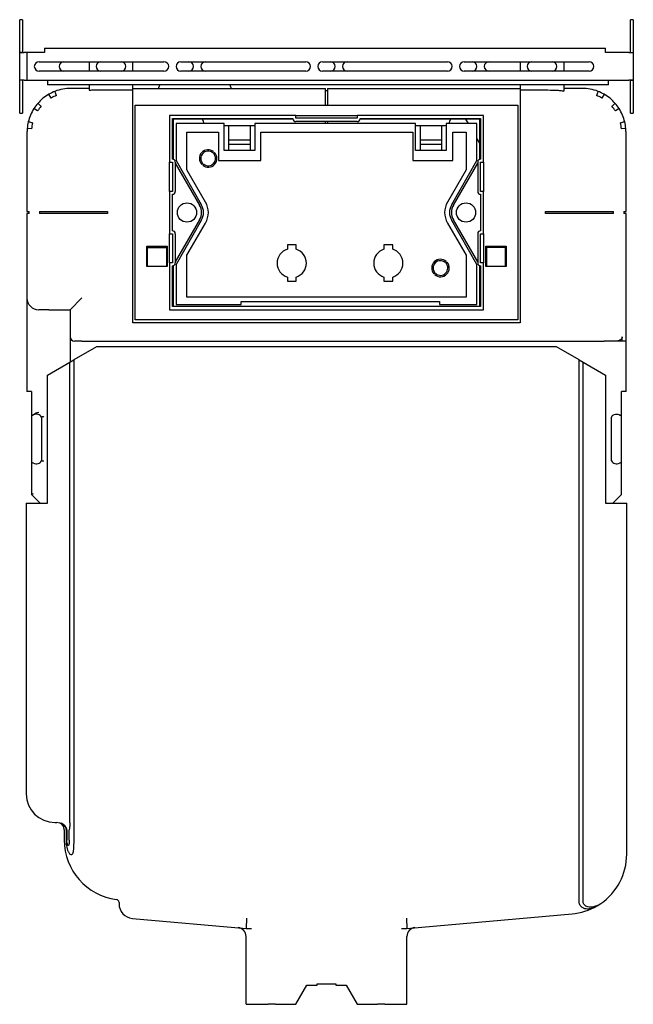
# Model space of a CAD drawing. Header units: millimetres. Extents: x -210 to 210, y -19 to 1132.
# Tile 2 of 2: x -210 to 210, y 458 to 1132. Entities that reach past the tile are written whole.
import ezdxf

# ---------------------------------------------------------------- set-up
doc = ezdxf.new("R2010")
doc.units = ezdxf.units.MM
doc.layers.add('GEB-KONTUR-A', color=5, linetype='CONTINUOUS')

msp = doc.modelspace()

# ---------------------------------------------------------------- linework, layer by layer
at = {"layer": 'GEB-KONTUR-A', "ltscale": 25}
for p, q in [((-210, 1129), (-210, 1132)), ((-208, 1132), (-210, 1132)), ((-210, 1109.51), (-210, 1129)), ((-208, 1132), (-208, 1129)), ((-208, 1129), (-208, 1109.51)), ((210, 1132), (208, 1132)), ((208, 1129), (208, 1132)), ((208, 1109.51), (208, 1129)), ((210, 1132), (210, 1129)), ((210, 1129), (210, 1109.51)), ((-193, 1112.5), (-193, 1109.5)), ((-193, 1112.5), (191, 1112.5)), ((191, 1109.5), (191, 1112.5)), ((-210, 1109.5), (-210, 1109.51)), ((-208, 1109.51), (-210, 1109.51)), ((-210, 1109.5), (-207, 1109.5)), ((-210, 1090.5), (-210, 1109.5)), ((-208, 1109.51), (-208, 1109.5)), ((-205, 1109.5), (-207, 1109.5)), ((-205, 1109.5), (-205, 1090.5)), ((-193.01, 1109.5), (-205, 1109.5)), ((-193, 1109.5), (-193.01, 1109.5)), ((-193.01, 1109.49), (-193.01, 1109.5)), ((-193, 1109.49), (-193.01, 1109.49)), ((-193, 1109.5), (-193, 1109.49)), ((191.01, 1109.5), (191, 1109.5)), ((191, 1109.49), (191, 1109.5)), ((191.01, 1109.49), (191, 1109.49)), ((207, 1109.5), (191.01, 1109.5)), ((191.01, 1109.5), (191.01, 1109.49)), ((207, 1109.5), (210, 1109.5)), ((208, 1109.5), (208, 1109.51)), ((208, 1109.51), (210, 1109.51)), ((210, 1109.51), (210, 1109.5)), ((210, 1109.5), (210, 1090.5)), ((-196.75, 1103.25), (-111.25, 1103.25)), ((-162.5, 1102.93), (-162.5, 1096.75)), ((-132.5, 1096.75), (-132.5, 1103.25)), ((-99.75, 1103.25), (-14.25, 1103.25)), ((-2.75, 1103.25), (82.75, 1103.25)), ((94.25, 1103.25), (179.75, 1103.25)), ((132.5, 1102.93), (132.5, 1096.75)), ((162.5, 1102.93), (162.5, 1096.75)), ((-111.25, 1096.75), (-196.75, 1096.75)), ((-14.25, 1096.75), (-99.75, 1096.75)), ((82.75, 1096.75), (-2.75, 1096.75)), ((179.75, 1096.75), (94.25, 1096.75)), ((-207, 1090.5), (-210, 1090.5)), ((-210, 1090.49), (-210, 1090.5)), ((-208, 1090.49), (-210, 1090.49)), ((-210, 1071), (-210, 1090.49)), ((-208, 1090.5), (-208, 1090.49)), ((-208, 1090.49), (-208, 1071)), ((-207, 1090.5), (-205, 1090.5)), ((-205, 1090.5), (207, 1090.5)), ((-191, 1090.5), (-191, 1087.5)), ((193, 1087.5), (-191, 1087.5)), ((-162.5, 1087.5), (-162.5, 1083.77)), ((-132.5, 1083.93), (-132.5, 1087.5)), ((-114.91, 1085), (-114, 1087.5)), ((-66.09, 1087.5), (-65.18, 1085)), ((132.5, 1087.5), (132.5, 1083.93)), ((162.5, 1087.5), (162.5, 1083.16)), ((193, 1087.5), (193, 1090.5)), ((210, 1090.5), (207, 1090.5)), ((208, 1090.49), (208, 1090.5)), ((208, 1090.49), (210, 1090.49)), ((208, 1071), (208, 1090.49)), ((210, 1090.5), (210, 1090.49)), ((210, 1090.49), (210, 1071)), ((-188.5, 1078.38), (-190, 1080.98)), ((-132.5, 1085), (-0.75, 1085)), ((-0.75, 1073.5), (-0.75, 1085)), ((-0.75, 1083.5), (0.75, 1083.5)), ((0.75, 1085), (0.75, 1073.5)), ((0.75, 1085), (132.5, 1085)), ((190, 1080.98), (188.5, 1078.38)), ((-132.5, 924.5), (-132.5, 1077)), ((-131, 926.5), (-131, 1073.5)), ((-131, 1073.5), (131, 1073.5)), ((131, 1073.5), (131, 926.5)), ((132.5, 1077), (132.5, 924.5)), ((-210, 1068), (-210, 1071)), ((-210, 1068), (-208, 1068)), ((-208, 1071), (-208, 1068)), ((-197.77, 1069.51), (-200.3, 1071.12)), ((-107.5, 1066.5), (-107.5, 1034.5)), ((-21, 1066.5), (-107.5, 1066.5)), ((-21, 1066.5), (-19, 1066.5)), ((-21, 1064.5), (-21, 1066.5)), ((-19, 1066.5), (19, 1066.5)), ((19, 1066.5), (21, 1066.5)), ((21, 1066.5), (21, 1064.5)), ((107.5, 1066.5), (21, 1066.5)), ((107.5, 1034.5), (107.5, 1066.5)), ((200.3, 1071.12), (197.77, 1069.51)), ((208, 1068), (208, 1071)), ((208, 1068), (210, 1068)), ((210, 1071), (210, 1068)), ((-105.5, 1064.25), (-23, 1064.25)), ((-105.5, 1036.5), (-105.5, 1064.25)), ((-105, 1064), (-105, 1036.45)), ((-22.98, 1064), (-105, 1064)), ((-103, 1061), (-103, 1035.5)), ((-70, 1061), (-103, 1061)), ((-84.42, 1062.69), (-84.44, 1062.81)), ((-70, 1042.5), (-70, 1061)), ((-70, 1059.5), (-49, 1059.5)), ((-67, 1059.5), (-67, 1049.5)), ((-52, 1049.5), (-52, 1059.5)), ((-49, 1061), (-49, 1042.5)), ((61, 1061), (-49, 1061)), ((21, 1064.5), (-21, 1064.5)), ((21, 1062.25), (-21, 1062.25)), ((-0.75, 1061), (-0.75, 1062.25)), ((0.75, 1062.25), (0.75, 1061)), ((105, 1064), (22.98, 1064)), ((23, 1064.25), (105.5, 1064.25)), ((61, 1042.5), (61, 1061)), ((61, 1059.5), (80.5, 1059.5)), ((64, 1059.5), (64, 1049.5)), ((79, 1049.5), (79, 1059.5)), ((82, 1061), (82, 1042.5)), ((103, 1061), (82, 1061)), ((84.44, 1062.81), (84.42, 1062.69)), ((95.15, 1064), (96.89, 1061)), ((103, 1035.5), (103, 1061)), ((105, 1036.45), (105, 1064)), ((105.5, 1064.25), (105.5, 1036.5)), ((-205, 1055), (-205, 1000.75)), ((-201.9, 1057.35), (-204.89, 1057.61)), ((-95.5, 1029.22), (-95.5, 1055)), ((-95.5, 1055), (-74, 1055)), ((-74, 1055), (-74, 1035.5)), ((-45, 1035.5), (-45, 1055)), ((-45, 1055), (59, 1055)), ((59, 1055), (59, 1035.5)), ((86.5, 1035.5), (86.5, 1055)), ((86.5, 1055), (95.5, 1055)), ((95.5, 1055), (95.5, 1029.22)), ((204.89, 1057.61), (201.9, 1057.35)), ((205, 1000.75), (205, 1055)), ((-67, 1049.5), (-67, 1046.5)), ((-52, 1049.5), (-67, 1049.5)), ((-67, 1046.5), (-67, 1042.5)), ((-52, 1046.5), (-67, 1046.5)), ((-52, 1046.5), (-52, 1049.5)), ((-52, 1042.5), (-52, 1046.5)), ((64, 1049.5), (64, 1046.5)), ((79, 1049.5), (64, 1049.5)), ((64, 1046.5), (64, 1042.5)), ((79, 1046.5), (64, 1046.5)), ((79, 1046.5), (79, 1049.5)), ((79, 1042.5), (79, 1046.5)), ((103, 1050.41), (105, 1046.95)), ((-77.94, 1040.96), (-77.27, 1041.7)), ((-76.68, 1041.16), (-77.35, 1040.42)), ((-49, 1042.5), (-70, 1042.5)), ((82, 1042.5), (61, 1042.5)), ((-107.5, 1032.5), (-107.5, 1034.5)), ((-107.5, 1034.5), (-105.5, 1034.5)), ((-107.5, 1016.5), (-107.5, 1032.5)), ((-105.5, 1034.5), (-105.5, 1014.5)), ((-105, 1036.45), (-104.99, 1036.43)), ((-103.5, 1034.5), (-103.5, 1014.5)), ((-103.5, 1033.86), (-86.84, 1005)), ((-103, 1035.5), (-85.68, 1005.5)), ((-85.32, 1032.84), (-84.65, 1033.58)), ((-84.06, 1033.04), (-84.73, 1032.3)), ((-74, 1035.5), (-45, 1035.5)), ((59, 1035.5), (86.5, 1035.5)), ((85.68, 1005.5), (103, 1035.5)), ((86.84, 1005), (103.5, 1033.86)), ((103.5, 1034.5), (103.5, 1014.5)), ((104.99, 1036.43), (105, 1036.45)), ((105.5, 1014.5), (105.5, 1034.5)), ((105.5, 1034.5), (107.5, 1034.5)), ((107.5, 1034.5), (107.5, 1032.5)), ((107.5, 1032.5), (107.5, 1016.5)), ((-82.77, 1007.18), (-95.5, 1029.22)), ((95.5, 1029.22), (82.77, 1007.18)), ((-107.5, 1014.5), (-107.5, 1016.5)), ((-105.5, 1014.5), (-107.5, 1014.5)), ((-107.5, 1014.5), (-107.5, 985.5)), ((-105.5, 987.5), (-105.5, 1012.5)), ((107.5, 1014.5), (105.5, 1014.5)), ((105.5, 1012.5), (105.5, 987.5)), ((107.5, 1016.5), (107.5, 1014.5)), ((107.5, 985.5), (107.5, 1014.5)), ((-205, 1000.75), (-203.5, 1000.75)), ((-203.5, 999.25), (-205, 999.25)), ((-205, 999.25), (-205, 941.5)), ((-203.5, 999.25), (-203.5, 1000.75)), ((-196.54, 1000.75), (-190, 1000.75)), ((-196.54, 1000.75), (-196.54, 999.25)), ((-190, 999.25), (-196.54, 999.25)), ((-190, 1000.75), (-150, 1000.75)), ((-150, 999.25), (-190, 999.25)), ((-150, 1000.75), (-150, 999.25)), ((150, 1000.75), (190, 1000.75)), ((150, 999.25), (150, 1000.75)), ((190, 999.25), (150, 999.25)), ((190, 1000.75), (196.54, 1000.75)), ((196.54, 999.25), (190, 999.25)), ((196.54, 999.25), (196.54, 1000.75)), ((203.5, 1000.75), (205, 1000.75)), ((203.5, 1000.75), (203.5, 999.25)), ((205, 999.25), (203.5, 999.25)), ((205, 912), (205, 999.25)), ((-86.84, 995), (-103.5, 966.14)), ((-85.68, 994.5), (-103, 964.5)), ((-95.5, 970.78), (-82.77, 992.82)), ((82.77, 992.82), (95.5, 970.78)), ((103, 964.5), (85.68, 994.5)), ((103.5, 966.14), (86.84, 995)), ((-107.5, 983.5), (-107.5, 985.5)), ((-107.5, 985.5), (-105.5, 985.5)), ((-105.5, 985.5), (-105.5, 965.5)), ((-103.5, 985.5), (-103.5, 965.5)), ((103.5, 985.5), (103.5, 965.5)), ((105.5, 965.5), (105.5, 985.5)), ((105.5, 985.5), (107.5, 985.5)), ((107.5, 985.5), (107.5, 983.5)), ((-107.5, 967.5), (-107.5, 983.5)), ((-20.8, 977.9), (-26.8, 977.9)), ((-26.8, 977.9), (-26.8, 974.94)), ((-20.8, 974.94), (-20.8, 977.9)), ((45.3, 977.9), (39.3, 977.9)), ((39.3, 977.9), (39.3, 974.94)), ((45.3, 974.94), (45.3, 977.9)), ((107.5, 983.5), (107.5, 967.5)), ((-123, 963), (-123, 977)), ((-123, 977), (-109, 977)), ((-122.5, 977), (-122.5, 976)), ((-122.5, 963), (-122.5, 976)), ((-122.5, 976), (-109.5, 976)), ((-109.5, 976), (-109.5, 977)), ((-109.5, 976), (-109.5, 963)), ((-109, 977), (-109, 963)), ((-95.5, 942), (-95.5, 970.78)), ((95.5, 970.78), (95.5, 942)), ((109, 963), (109, 977)), ((109, 977), (123, 977)), ((109.5, 977), (109.5, 976)), ((109.5, 976), (109.5, 963)), ((122.5, 976), (109.5, 976)), ((122.5, 976), (122.5, 977)), ((122.5, 963), (122.5, 976)), ((123, 977), (123, 963)), ((-107.5, 965.5), (-107.5, 967.5)), ((-105.5, 965.5), (-107.5, 965.5)), ((-107.5, 965.5), (-107.5, 933.5)), ((-103, 964.5), (-103, 937)), ((81.24, 965.81), (81.95, 966.52)), ((82.52, 965.95), (81.81, 965.24)), ((103, 937), (103, 964.5)), ((107.5, 965.5), (105.5, 965.5)), ((107.5, 967.5), (107.5, 965.5)), ((107.5, 933.5), (107.5, 965.5)), ((-109, 963), (-123, 963)), ((-105.5, 935.75), (-105.5, 963.5)), ((-104.99, 963.57), (-105, 963.55)), ((-105, 963.55), (-105, 936)), ((73.48, 958.05), (74.19, 958.76)), ((74.76, 958.19), (74.05, 957.48)), ((105, 963.55), (104.99, 963.57)), ((105, 936), (105, 963.55)), ((105.5, 963.5), (105.5, 935.75)), ((123, 963), (109, 963)), ((-26.8, 955.86), (-26.8, 952.9)), ((-26.8, 952.9), (-20.8, 952.9)), ((-20.8, 952.9), (-20.8, 955.86)), ((39.3, 955.86), (39.3, 952.9)), ((39.3, 952.9), (45.3, 952.9)), ((45.3, 952.9), (45.3, 955.86)), ((-205, 941.5), (-205, 877.5)), ((-175.39, 933.5), (-167.39, 941.5)), ((-103, 937), (-58.4, 937)), ((95.5, 942), (-95.5, 942)), ((-58.4, 939), (77.4, 939)), ((-58.4, 937), (-58.4, 939)), ((77.4, 939), (77.4, 937)), ((77.4, 937), (103, 937)), ((-190, 933.5), (-197, 933.5)), ((-190, 933.5), (-175.39, 933.5)), ((-175.39, 933.5), (-175.39, 915)), ((-107.5, 933.5), (107.5, 933.5)), ((105.5, 935.75), (-105.5, 935.75)), ((-105, 936), (105, 936)), ((132.5, 924.5), (-132.5, 924.5)), ((131, 926.5), (-131, 926.5)), ((-175.39, 915), (-175.39, 897.67)), ((-167.39, 912), (-172.39, 912)), ((-167.39, 912), (190, 912)), ((198.47, 912), (190, 912)), ((202.36, 912), (198.47, 912)), ((202.36, 912), (202.36, 915)), ((204.89, 912), (202.36, 912)), ((204.89, 912), (205, 912)), ((205, 877.5), (205, 912)), ((-157.5, 908), (-173, 899.05)), ((157.5, 908), (-157.5, 908)), ((173, 899.05), (157.5, 908)), ((-191, 888.66), (-175.6, 897.55)), ((-175.6, 897.55), (-173, 899.05)), ((-175.6, 582.19), (-175.6, 897.55)), ((-173, 899.05), (-173, 580.93)), ((173, 899.05), (175.6, 897.55)), ((173, 527.82), (173, 899.05)), ((175.6, 528.6), (175.6, 897.55)), ((175.6, 897.55), (191, 888.66)), ((-191, 801), (-191, 888.66)), ((191, 888.66), (191, 801)), ((-202, 877.5), (-205, 877.5)), ((-202, 877.5), (-202, 862.33)), ((205, 877.5), (202, 877.5)), ((202, 862.33), (202, 877.5)), ((-202, 862.33), (-202, 827.67)), ((-195, 859.94), (-195, 830.06)), ((195, 830.06), (195, 859.94)), ((202, 827.67), (202, 862.33)), ((-202, 827.67), (-202, 807)), ((202, 807), (202, 827.67)), ((-202, 807), (-200.5, 807.62)), ((-202, 807), (-196, 801)), ((196, 801), (202, 807)), ((-205.5, 801), (-205.5, 602)), ((-205.5, 801), (-205.28, 801)), ((-205.28, 801), (-200.44, 801)), ((-200.44, 801), (-191, 801)), ((191, 801), (198.5, 801)), ((198.5, 801), (205.5, 801)), ((205.5, 560.74), (205.5, 801)), ((-186, 582.5), (-184.5, 582.5)), ((-179.5, 577.5), (-179.5, 570.43)), ((-178.28, 577.5), (-178.28, 570.43)), ((-177.71, 577.5), (-177.71, 570.43)), ((-176.08, 570.43), (-176.08, 577.5)), ((-173.04, 577.5), (-173.04, 570.43)), ((-142, 527.78), (-142, 526.77)), ((55, 510), (168.07, 519.89)), ((-132.87, 516.81), (-55, 510)), ((-54.69, 517), (-55, 510)), ((54.69, 517), (55, 510)), ((-55, 510), (-51.3, 510)), ((51.3, 510), (55, 510)), ((-55, 458), (-55, 504.5)), ((55, 458), (55, 504.5)), ((-6.34, 472), (6.34, 472)), ((-6.34, 471), (-6.34, 472)), ((6.34, 472), (6.34, 471)), ((-21, 458), (-13.49, 471)), ((-13.49, 471), (-6.34, 471)), ((6.34, 471), (13.49, 471)), ((13.49, 471), (21, 458)), ((-55, 458), (-39.94, 458)), ((-34.86, 458), (-39.94, 458)), ((-34.86, 458), (-21, 458)), ((21, 458), (34.86, 458)), ((39.94, 458), (34.86, 458)), ((39.94, 458), (55, 458))]:
    msp.add_line(p, q, dxfattribs=at)
for centre in [(-95.5, 1000), (95.5, 1000)]:
    msp.add_circle(centre, 6.6, dxfattribs=at)
for centre, radius, start, end in [((-196.75, 1100), 3.25, 90, 270), ((-179.75, 1100), 3.25, 90, 270), ((-157.5, 1102.93), 5, 176.3183, 180), ((-154.5, 1100), 3.25, 90, 270), ((-140.5, 1100), 3.25, 270, 90), ((-111.25, 1100), 3.25, 270, 90), ((-99.75, 1100), 3.25, 90, 270), ((-94.25, 1100), 3.25, 270, 90), ((-82.75, 1100), 3.25, 90, 270), ((-14.25, 1100), 3.25, 270, 90), ((-2.75, 1100), 3.25, 90, 270), ((2.75, 1100), 3.25, 270, 90), ((14.25, 1100), 3.25, 90, 270), ((82.75, 1100), 3.25, 270, 90), ((94.25, 1100), 3.25, 90, 270), ((99.75, 1100), 3.25, 270, 90), ((111.25, 1100), 3.25, 90, 270), ((137.5, 1102.93), 5, 176.3183, 180), ((140.5, 1100), 3.25, 90, 270), ((154.5, 1100), 3.25, 270, 90), ((157.5, 1102.93), 5, 0, 3.6817), ((179.75, 1100), 3.25, 270, 90), ((-175, 1055), 30, 120, 138.85353), ((-175, 1055), 30, 111.35353, 120), ((-175, 1055), 27, 111.50395, 120), ((-175, 1055), 30, 90, 111.35353), ((175, 1055), 30, 68.64647, 90), ((175, 1055), 27, 60, 68.49605), ((175, 1055), 30, 60, 68.64647), ((175, 1055), 30, 41.14647, 60), ((-175, 1055), 30, 138.85353, 147.5), ((-175, 1055), 27, 139.00395, 147.5), ((175, 1055), 27, 32.5, 40.99605), ((175, 1055), 30, 32.5, 41.14647), ((-175, 1055), 30, 147.5, 166.35353), ((175, 1055), 30, 13.64647, 32.5), ((-175, 1055), 30, 166.35353, 175), ((-175, 1055), 27, 166.50395, 175), ((-88.36, 1062), 4, 10, 30), ((-80.5, 1063.5), 4, 190, 218.68219), ((-21, 1064.25), 2, 180, 270), ((21, 1064.25), 2, 270, 0), ((80.5, 1063.5), 4, 270, 292.06332), ((80.5, 1063.5), 4, 321.31781, 350), ((88.36, 1062), 4, 150, 170), ((175, 1055), 27, 5, 13.49605), ((175, 1055), 30, 5, 13.64647), ((-175, 1055), 30, 175, 180), ((175, 1055), 30, 0, 5), ((-81, 1037), 6, 51.53043, 223.88532), ((-81, 1037), 5, 52.29644, 223.11931), ((-81, 1037), 6, 231.53043, 43.88532), ((-81, 1037), 5, 232.29644, 43.11931), ((-105.5, 1034.5), 2, 0, 90), ((105.5, 1034.5), 2, 90, 180), ((-105.5, 1014.5), 2, 270, 0), ((105.5, 1014.5), 2, 180, 270), ((-95.5, 1000), 10, 330, 30), ((-95.21, 1000), 11, 330, 30), ((-95.21, 1000), 14.35, 330, 30), ((95.21, 1000), 14.35, 150, 210), ((95.21, 1000), 11, 150, 210), ((95.5, 1000), 10, 150, 210), ((-105.5, 985.5), 2, 0, 90), ((105.5, 985.5), 2, 90, 180), ((-23.8, 965.4), 10, 107.4576, 252.5424), ((-23.8, 965.4), 10, 287.4576, 72.5424), ((42.3, 965.4), 10, 107.4576, 252.5424), ((42.3, 965.4), 10, 287.4576, 72.5424), ((-105.5, 965.5), 2, 270, 0), ((78, 962), 6, 48.82255, 221.17745), ((78, 962), 5, 49.58857, 220.41143), ((78, 962), 6, 228.82255, 41.17745), ((78, 962), 5, 229.58857, 40.41143), ((105.5, 965.5), 2, 180, 270), ((-197, 941.5), 8, 180, 270), ((-172.39, 915), 3, 180, 270), ((-201, 862.33), 1, 228.41813, 300), ((-198.5, 858), 4, 28.95502, 120), ((198.5, 858), 4, 112.02431, 151.04498), ((-198.5, 832), 4, 240, 331.04498), ((198.5, 832), 4, 208.95502, 300), ((-201, 827.67), 1, 60, 180), ((201, 827.67), 1, 0, 120), ((-186, 602), 19.5, 180, 270), ((-184.5, 577.5), 5, 0, 90), ((-138.5, 570.43), 41, 180, 262.65134), ((164.5, 560.74), 41, 304.49962, 0), ((-144, 527.78), 2, 0, 82.65134), ((-132, 526.77), 10, 180, 265), ((164.5, 560.74), 41, 300.20087, 304.49962), ((164.5, 560.74), 41, 275, 300.20087), ((-61, 504.5), 6, 0, 85), ((61, 504.5), 6, 95, 180)]:
    msp.add_arc(centre, radius, start, end, dxfattribs=at)
for points, knots in [([(-184.9, 1080.12), (-184.95, 1080.27), (-185.01, 1080.42), (-185.25, 1081.09), (-185.41, 1081.53), (-185.65, 1082.2), (-185.76, 1082.48), (-185.89, 1082.85), (-185.92, 1082.94), (-185.92, 1082.94)], [3.1311768, 3.1311768, 3.1311768, 3.1311768, 3.2063468, 3.2063468, 3.4840254, 3.4840254, 3.7616648, 3.7616648, 4.0393043, 4.0393043, 4.0393043, 4.0393043]), ([(-162.5, 1085), (-163.27, 1085), (-164.03, 1085), (-165.65, 1085), (-166.5, 1085), (-168.2, 1085), (-169.05, 1085), (-170.75, 1085), (-171.6, 1085), (-173.3, 1085), (-174.15, 1085), (-175, 1085)], [36.75, 36.75, 36.75, 36.75, 36.98, 36.98, 37.235553, 37.235553, 37.490279, 37.490279, 37.745, 37.745, 38, 38, 38, 38]), ([(-162.5, 1083.77), (-162.08, 1083.82), (-161.66, 1083.85), (-160.87, 1083.88), (-160.48, 1083.89), (-159.28, 1083.91), (-157.64, 1083.91), (-156.1, 1083.91), (-147.16, 1083.92), (-141.5, 1083.92), (-136.71, 1083.93), (-132.5, 1083.93)], [5.841382, 5.841382, 5.841382, 5.841382, 6.243045, 6.243045, 6.612381, 6.612381, 7.422362, 7.422362, 13.664494, 13.664494, 55.376629, 55.376629, 55.376629, 55.376629]), ([(-132.5, 1077), (-132.5, 1078.06), (-132.5, 1079.1), (-132.5, 1081.06), (-132.5, 1081.96), (-132.5, 1083.18), (-132.5, 1083.59), (-132.5, 1083.93)], [0, 0, 0, 0, 0.3168948, 0.3168948, 0.6376447, 0.6376447, 0.8405267, 0.8405267, 0.8405267, 0.8405267]), ([(132.5, 1083.93), (132.5, 1083.57), (132.5, 1083.12), (132.5, 1081.87), (132.5, 1081.01), (132.5, 1079.09), (132.5, 1078.05), (132.5, 1077)], [0.4201611, 0.4201611, 0.4201611, 0.4201611, 0.6376447, 0.6376447, 0.9460079, 0.9460079, 1.2606628, 1.2606628, 1.2606628, 1.2606628]), ([(132.5, 1083.93), (134.89, 1083.93), (138.24, 1083.92), (144.03, 1083.91), (151.12, 1083.91), (155.69, 1083.82), (156.6, 1083.79), (158.24, 1083.72), (159.04, 1083.66), (160.77, 1083.47), (161.64, 1083.33), (162.5, 1083.16)], [6.561329, 6.561329, 6.561329, 6.561329, 7.365023, 7.365023, 17.819913, 17.819913, 19.953693, 19.953693, 22.091118, 22.091118, 24.395231, 24.395231, 24.395231, 24.395231]), ([(175, 1085), (174.43, 1085), (173.87, 1085), (172.73, 1085), (172.17, 1085), (170.52, 1085), (169.45, 1085), (167.08, 1085), (165.79, 1085), (163.83, 1085), (163.17, 1085), (162.5, 1085)], [3, 3, 3, 3, 3.17, 3.17, 3.34, 3.34, 3.663, 3.663, 4.04975, 4.04975, 4.25, 4.25, 4.25, 4.25]), ([(185.92, 1082.94), (185.92, 1082.94), (185.89, 1082.85), (185.76, 1082.48), (185.65, 1082.2), (185.41, 1081.53), (185.25, 1081.09), (185.01, 1080.42), (184.95, 1080.27), (184.9, 1080.12)], [12.1179129, 12.1179129, 12.1179129, 12.1179129, 12.3955524, 12.3955524, 12.6731918, 12.6731918, 12.9508704, 12.9508704, 13.0260404, 13.0260404, 13.0260404, 13.0260404]), ([(-195.38, 1072.71), (-195.5, 1072.82), (-195.62, 1072.93), (-196.14, 1073.41), (-196.49, 1073.73), (-197.01, 1074.21), (-197.23, 1074.41), (-197.52, 1074.68), (-197.59, 1074.74), (-197.59, 1074.74)], [3.1311768, 3.1311768, 3.1311768, 3.1311768, 3.2063468, 3.2063468, 3.4840254, 3.4840254, 3.7616648, 3.7616648, 4.0393043, 4.0393043, 4.0393043, 4.0393043]), ([(197.59, 1074.74), (197.59, 1074.74), (197.52, 1074.68), (197.23, 1074.41), (197.01, 1074.21), (196.49, 1073.73), (196.14, 1073.41), (195.61, 1072.93), (195.5, 1072.82), (195.38, 1072.71)], [12.1179129, 12.1179129, 12.1179129, 12.1179129, 12.3955916, 12.3955916, 12.6732702, 12.6732702, 12.950988, 12.950988, 13.0260444, 13.0260444, 13.0260444, 13.0260444]), ([(-201.25, 1061.3), (-201.41, 1061.34), (-201.56, 1061.38), (-202.25, 1061.57), (-202.71, 1061.69), (-203.39, 1061.87), (-203.68, 1061.95), (-204.06, 1062.05), (-204.15, 1062.08), (-204.15, 1062.08)], [3.1311728, 3.1311728, 3.1311728, 3.1311728, 3.2062292, 3.2062292, 3.483947, 3.483947, 3.7616256, 3.7616256, 4.0393043, 4.0393043, 4.0393043, 4.0393043]), ([(204.15, 1062.08), (204.15, 1062.08), (204.06, 1062.05), (203.68, 1061.95), (203.39, 1061.87), (202.71, 1061.69), (202.25, 1061.57), (201.56, 1061.38), (201.41, 1061.34), (201.25, 1061.3)], [12.1179129, 12.1179129, 12.1179129, 12.1179129, 12.3955524, 12.3955524, 12.6731918, 12.6731918, 12.9508704, 12.9508704, 13.0260404, 13.0260404, 13.0260404, 13.0260404]), ([(202.36, 915), (202.36, 914.63), (202.26, 914.21), (202, 913.69), (201.88, 913.51), (201.6, 913.16), (201.44, 913.01), (200.95, 912.62), (200.5, 912.38), (199.61, 912.09), (198.99, 912), (198.47, 912)], [0, 0, 0, 0, 0.1098253, 0.1098253, 0.1712954, 0.1712954, 0.2327654, 0.2327654, 0.3591347, 0.3591347, 0.5148502, 0.5148502, 0.5148502, 0.5148502]), ([(-200.51, 861.65), (-200.11, 861.99), (-199.66, 862.29), (-198.47, 862.92), (-197.73, 863.17), (-197.01, 863.29), (-197, 863.29), (-197, 863.29)], [-0.3717013, -0.3717013, -0.3717013, -0.3717013, -0.2200674, -0.2200674, 0, 0, 0.000971, 0.000971, 0.000971, 0.000971]), ([(-202, 862.33), (-202, 862.2), (-201.97, 862.06), (-201.87, 861.81), (-201.79, 861.71), (-201.69, 861.61), (-201.68, 861.6), (-201.66, 861.58)], [0.3262755, 0.3262755, 0.3262755, 0.3262755, 0.36611936, 0.36611936, 0.40596323, 0.40596323, 0.41263561, 0.41263561, 0.41263561, 0.41263561]), ([(-201.66, 861.58), (-201.61, 861.53), (-201.55, 861.49), (-201.41, 861.43), (-201.34, 861.41), (-201.15, 861.38), (-201.02, 861.39), (-200.79, 861.46), (-200.66, 861.52), (-200.51, 861.65)], [-0.2152484, -0.2152484, -0.2152484, -0.2152484, -0.1739695, -0.1739695, -0.1318572, -0.1318572, -0.0618272, -0.0618272, 0, 0, 0, 0]), ([(-193.5, 860.29), (-193.5, 860.29), (-193.5, 860.29), (-193.71, 860.25), (-193.9, 860.2), (-194.27, 860.12), (-194.44, 860.08), (-194.71, 860.01), (-194.82, 859.98), (-194.96, 859.95), (-195, 859.94), (-195, 859.94)], [-0.0006293, -0.0006293, -0.0006293, -0.0006293, 0, 0, 0.0613306, 0.0613306, 0.1222832, 0.1222832, 0.181682, 0.181682, 0.2390554, 0.2390554, 0.2390554, 0.2390554]), ([(197, 861.71), (197.49, 861.9), (198.01, 862), (199.04, 862), (199.59, 861.89), (200.23, 861.61), (200.37, 861.54), (200.5, 861.46)], [1.7051141, 1.7051141, 1.7051141, 1.7051141, 1.8540902, 1.8540902, 2.0179011, 2.0179011, 2.0650934, 2.0650934, 2.0650934, 2.0650934]), ([(200.5, 861.46), (200.54, 861.44), (200.58, 861.42), (200.74, 861.35), (200.88, 861.33), (201.13, 861.33), (201.27, 861.36), (201.52, 861.47), (201.64, 861.55), (201.81, 861.73), (201.88, 861.84), (201.97, 862.07), (202, 862.2), (202, 862.33)], [-0.2224918, -0.2224918, -0.2224918, -0.2224918, -0.209063, -0.209063, -0.1664988, -0.1664988, -0.1210013, -0.1210013, -0.0755038, -0.0755038, -0.0377519, -0.0377519, 0, 0, 0, 0]), ([(-193.5, 829.71), (-193.5, 829.71), (-193.5, 829.71), (-193.71, 829.75), (-193.9, 829.8), (-194.27, 829.88), (-194.44, 829.92), (-194.71, 829.99), (-194.82, 830.02), (-194.96, 830.05), (-195, 830.06), (-195, 830.06)], [-0.4785333, -0.4785333, -0.4785333, -0.4785333, -0.4779041, -0.4779041, -0.4165821, -0.4165821, -0.355638, -0.355638, -0.2962475, -0.2962475, -0.2388821, -0.2388821, -0.2388821, -0.2388821]), ([(-179.18, 580.3), (-179.2, 580.32), (-179.21, 580.34), (-179.57, 580.68), (-179.96, 581), (-180.79, 581.56), (-181.23, 581.79), (-181.79, 582.02), (-181.94, 582.08), (-182.09, 582.13)], [0.3172831, 0.3172831, 0.3172831, 0.3172831, 0.324815, 0.324815, 0.4771316, 0.4771316, 0.6294482, 0.6294482, 0.6825205, 0.6825205, 0.6825205, 0.6825205]), ([(-182.09, 582.13), (-181.68, 581.99), (-181.27, 581.8), (-180.57, 581.38), (-180.2, 581.12), (-179.54, 580.5), (-179.23, 580.15), (-178.78, 579.46), (-178.58, 579.04), (-178.35, 578.31), (-178.28, 577.87), (-178.28, 577.5)], [2.8695335, 2.8695335, 2.8695335, 2.8695335, 3.0058865, 3.0058865, 3.1423053, 3.1423053, 3.278724, 3.278724, 3.4001779, 3.4001779, 3.5116868, 3.5116868, 3.5116868, 3.5116868]), ([(-177.71, 577.5), (-177.71, 577.69), (-177.73, 577.89), (-177.83, 578.29), (-177.9, 578.48), (-178.07, 578.85), (-178.21, 579.08), (-178.56, 579.62), (-178.88, 580), (-179.18, 580.3)], [0, 0, 0, 0, 0.056673, 0.056673, 0.113346, 0.113346, 0.1830044, 0.1830044, 0.3172831, 0.3172831, 0.3172831, 0.3172831]), ([(-175.6, 582.19), (-175.6, 581.61), (-175.65, 580.92), (-175.76, 580.03), (-175.82, 579.65), (-175.96, 578.76), (-176.08, 578.08), (-176.08, 577.5)], [5.1170226, 5.1170226, 5.1170226, 5.1170226, 5.2909226, 5.2909226, 5.3879003, 5.3879003, 5.5613792, 5.5613792, 5.5613792, 5.5613792]), ([(-173, 580.93), (-173, 580.51), (-173.01, 580.09), (-173.02, 579.02), (-173.04, 578.19), (-173.04, 577.5)], [-0.3215652, -0.3215652, -0.3215652, -0.3215652, -0.2067244, -0.2067244, 0, 0, 0, 0]), ([(-178.28, 570.43), (-178.28, 569.17), (-178.17, 567.8), (-177.7, 565.12), (-177.34, 563.82), (-176.59, 562.14), (-176.23, 561.5), (-175.77, 560.96), (-175.69, 560.87), (-175.6, 560.79)], [2.1037706, 2.1037706, 2.1037706, 2.1037706, 2.4812401, 2.4812401, 2.8587096, 2.8587096, 3.0485875, 3.0485875, 3.0854563, 3.0854563, 3.0854563, 3.0854563]), ([(-176.08, 570.43), (-176.08, 569.96), (-176.09, 569.45), (-176.16, 568.42), (-176.21, 567.91), (-176.36, 567.3), (-176.42, 567.11), (-176.53, 566.9), (-176.58, 566.82), (-176.66, 566.77), (-176.68, 566.75), (-176.72, 566.74), (-176.74, 566.73), (-176.78, 566.73), (-176.8, 566.74), (-176.84, 566.75), (-176.87, 566.76), (-176.96, 566.82), (-177.03, 566.9), (-177.18, 567.13), (-177.26, 567.35), (-177.61, 568.4), (-177.71, 569.5), (-177.71, 570.43)], [0, 0, 0, 0, 0.1408161, 0.1408161, 0.2816322, 0.2816322, 0.3321586, 0.3321586, 0.3555894, 0.3555894, 0.3629791, 0.3629791, 0.3694766, 0.3694766, 0.3763235, 0.3763235, 0.3845084, 0.3845084, 0.4121239, 0.4121239, 0.4716329, 0.4716329, 0.7494089, 0.7494089, 0.7494089, 0.7494089]), ([(-173.04, 570.43), (-173.04, 569.14), (-173.04, 567.73), (-173.11, 565.62), (-173.14, 564.92), (-173.25, 563.56), (-173.32, 562.9), (-173.53, 561.87), (-173.67, 561.4), (-173.94, 560.86), (-174.08, 560.66), (-174.35, 560.45), (-174.49, 560.38), (-174.78, 560.34), (-174.98, 560.39), (-175.29, 560.53), (-175.45, 560.65), (-175.6, 560.79)], [0, 0, 0, 0, 0.38576, 0.38576, 0.57864, 0.57864, 0.77152, 0.77152, 0.895622, 0.895622, 0.959904, 0.959904, 1.005698, 1.005698, 1.06166, 1.06166, 1.122085, 1.122085, 1.122085, 1.122085]), ([(175.6, 524.05), (175.21, 524.23), (174.79, 524.48), (174.17, 525), (173.85, 525.34), (173.44, 525.97), (173.26, 526.35), (173.06, 527.03), (173, 527.46), (173, 527.82)], [4.8811791, 4.8811791, 4.8811791, 4.8811791, 5.0202208, 5.0202208, 5.1463848, 5.1463848, 5.2556385, 5.2556385, 5.3629455, 5.3629455, 5.3629455, 5.3629455]), ([(187.72, 526.95), (187.38, 526.71), (187.04, 526.5), (185.94, 525.85), (185.08, 525.43), (183.3, 524.81), (182.38, 524.6), (180.99, 524.47), (180.39, 524.47), (179.2, 524.61), (178.61, 524.76), (177.71, 525.14), (177.27, 525.4), (176.67, 525.91), (176.38, 526.22), (176.01, 526.8), (175.84, 527.17), (175.65, 527.83), (175.6, 528.25), (175.6, 528.6)], [12.374963, 12.374963, 12.374963, 12.374963, 12.507295, 12.507295, 12.802682, 12.802682, 13.098069, 13.098069, 13.287942, 13.287942, 13.477815, 13.477815, 13.620945, 13.620945, 13.735622, 13.735622, 13.838431, 13.838431, 13.944206, 13.944206, 13.944206, 13.944206]), ([(175.6, 524.05), (175.66, 524.02), (175.72, 523.99), (176.35, 523.73), (177, 523.56), (178.32, 523.39), (178.99, 523.39), (180.5, 523.52), (181.48, 523.74), (183.39, 524.39), (184.31, 524.83), (185.12, 525.3)], [13.672855, 13.672855, 13.672855, 13.672855, 13.694451, 13.694451, 13.905696, 13.905696, 14.116941, 14.116941, 14.432369, 14.432369, 14.747797, 14.747797, 14.747797, 14.747797])]:
    msp.add_open_spline(points, degree=3, knots=knots, dxfattribs=at)

doc.saveas('drawing.dxf')
